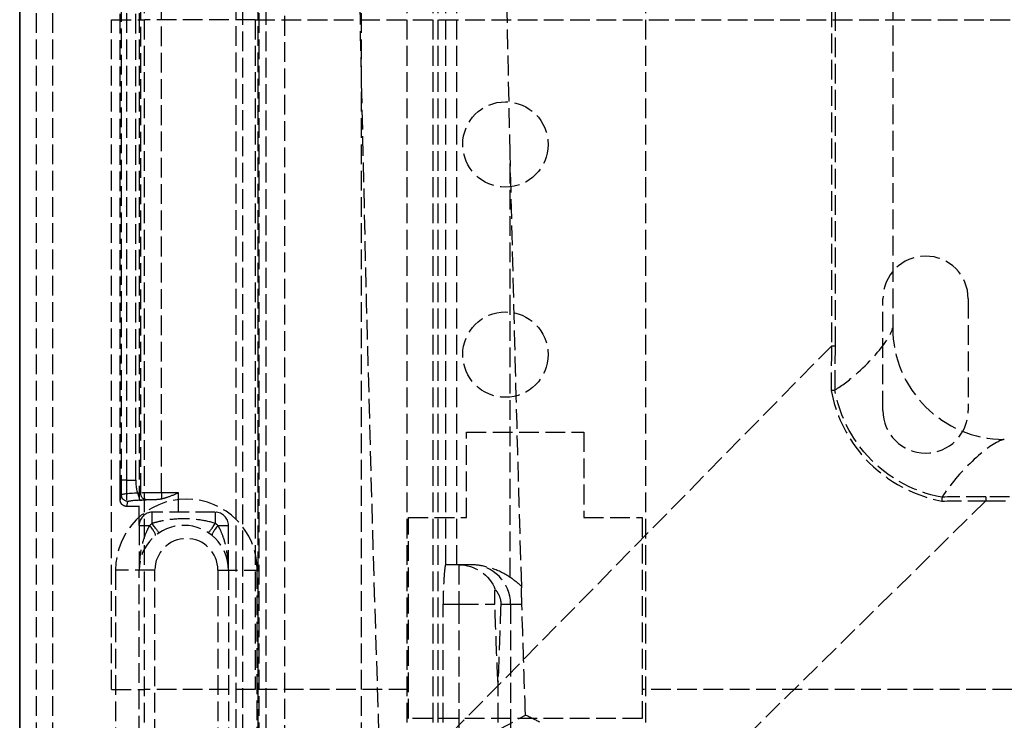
# Model space of a CAD drawing. Header units: millimetres. Extents: x 0 to 388, y -3 to 488.
# Tile 4 of 14: x 0 to 75, y 28 to 82. Entities that reach past the tile are written whole.
import ezdxf

# ---------------------------------------------------------------- set-up
doc = ezdxf.new("R2010")
doc.units = ezdxf.units.MM
doc.header["$LTSCALE"] = 10
doc.linetypes.add('ALLCAD_Strich', pattern=[0.2, 0.15, -0.05])
doc.layers.add('BESCH_KONT_sich_schn_grun_2d', color=10, linetype='Continuous')
doc.layers.add('BESCH_KONT_sich_schn_seit_2d', color=160, linetype='Continuous')

msp = doc.modelspace()

# ---------------------------------------------------------------- linework, layer by layer
at = {"layer": 'BESCH_KONT_sich_schn_grun_2d', "linetype": 'ALLCAD_Strich'}
for p, q in [((8.141, 488), (8.141, 46.442)), ((8.837, 46.442), (8.837, 488)), ((9.1, 488), (9.1, 45.1)), ((9.5, 0), (9.5, 488)), ((26, 488), (26, 0)), ((47.7, 6), (47.7, 432.5)), ((29.513, 0), (29.513, 345.592)), ((31.494, 0), (31.494, 345.592)), ((31.877, 0), (31.877, 345.592)), ((32.45, 40), (32.45, 345.592)), ((33.292, 40), (33.292, 345.592)), ((16.979, 332.6), (16.979, 12.492)), ((18.231, 12.495), (18.231, 332.597)), ((18.756, 332.597), (18.756, 12.495)), ((7.641, 46.442), (7.641, 319)), ((7.641, 46.442), (7.641, 319)), ((7.75, 45.326), (7.75, 319)), ((9.215, 45.463), (9.215, 319)), ((10.796, 45.483), (10.796, 319)), ((16.454, 319), (16.454, 12.492)), ((18.13, 319), (18.13, 14.282)), ((20.2, 14.282), (20.2, 319)), ((0, 23), (0, 310)), ((1.25, 310), (1.25, 23)), ((2.5, 310), (2.5, 23)), ((61.828, 288.443), (61.828, 56.649)), ((62.13, 56.649), (62.13, 288.443)), ((66.5, 287.046), (66.5, 58.046)), ((7, 81.5), (9.5, 81.5)), ((7, 30.5), (7, 81.5)), ((17.935, 81.5), (9.5, 81.5)), ((17.935, 81.5), (361.065, 81.5)), ((17.935, 81.5), (17.935, 30.5)), ((37.365, 39.04), (37.365, 71.264)), ((65.75, 51.75), (65.75, 60.25)), ((72.25, 60.25), (72.25, 51.75)), ((20.2, 14.282), (61.828, 56.649)), ((62.13, 56.649), (61.828, 56.649)), ((34.043, 43.605), (34.043, 50.1)), ((34.043, 50.1), (42.975, 50.1)), ((42.975, 50.1), (42.975, 43.605)), ((8.141, 46.442), (7.641, 46.442)), ((7.641, 46.442), (7.641, 46.442)), ((8.141, 46.442), (8.837, 46.442)), ((7.75, 45.326), (7.654, 44.943)), ((9.1, 45.1), (9.1, 44.895)), ((12.1, 45.483), (10.796, 45.483)), ((10.796, 45.483), (10.796, 45.025)), ((12.1, 44), (12.1, 45.483)), ((73.603, 45.175), (73.603, 44.874)), ((305.397, 45.175), (73.603, 45.175)), ((8.154, 44.444), (8.25, 44.826)), ((9.1, 44.444), (8.154, 44.444)), ((9.1, 44.442), (8.154, 44.442)), ((9.1, 43), (9.1, 44.895)), ((73.603, 44.874), (34.802, 6.75)), ((73.603, 44.874), (305.397, 44.874)), ((10.1, 43.144), (10.1, 44)), ((14.9, 44), (10.1, 44)), ((14.9, 44), (14.9, 43.144)), ((29.609, 43.605), (34.043, 43.605)), ((29.609, 28.3), (29.609, 43.605)), ((42.975, 43.605), (47.409, 43.605)), ((47.409, 43.605), (47.409, 28.3)), ((9.1, 43), (9.904, 43)), ((9.1, 43), (9.1, 39.6)), ((15.096, 43), (15.9, 43)), ((15.9, 39.6), (15.9, 43)), ((33.444, 40), (32.443, 40)), ((33.444, 40), (33.444, 37)), ((34.399, 40), (33.444, 40)), ((34.402, 40), (34.399, 40)), ((10.3, 39.6), (7.3, 39.6)), ((7.3, 39.6), (7.3, 6.75)), ((9.1, 3), (9.1, 39.6)), ((10.3, 6.75), (10.3, 39.6)), ((15.1, 39.6), (18.1, 39.6)), ((15.1, 39.6), (15.1, 6.75)), ((15.9, 39.6), (15.9, 3)), ((18.1, 6.161), (18.1, 39.6)), ((32.256, 37), (33.444, 37)), ((32.256, 0), (32.256, 37)), ((33.444, 37), (36.194, 37)), ((33.444, 37), (33.444, 0)), ((36.648, 37), (37.397, 37)), ((37.397, 37), (37.397, 5.25)), ((37.397, 37), (38.248, 37)), ((36.442, 0), (36.442, 31.154)), ((7, 30.5), (9.5, 30.5)), ((17.935, 30.5), (9.5, 30.5)), ((29.609, 30.5), (17.935, 30.5)), ((331.591, 30.5), (47.409, 30.5)), ((47.409, 28.3), (29.609, 28.3))]:
    msp.add_line(p, q, dxfattribs=at)
for centre in [(37, 72), (37, 56)]:
    msp.add_circle(centre, 3.25, dxfattribs=at)
for centre, radius, start, end in [((69, 60.25), 3.25, 0, 180), ((75, 58.046), 8.5, 180, 270), ((69, 51.75), 3.25, 180, 0), ((12.7, 39.6), 5.4, 0, 180), ((10.1, 43), 1, 90, 180), ((14.9, 43), 1, 0, 90), ((12.5, 39.6), 3.4, 0, 180), ((12.7, 39.6), 2.4, 0, 180)]:
    msp.add_arc(centre, radius, start, end, dxfattribs=at)
at = {"layer": 'BESCH_KONT_sich_schn_grun_2d', "linetype": 'ALLCAD_Strich', "extrusion": (0, 0, -1)}
for centre, major_axis, ratio, start_param, end_param in [((7.654, 46.442), (0, 1.5), 0.008727, -3.176499, -1.570796), ((8.25, 45.326), (-0.485, 0.121), 0.999353, -1.815533, -0.245041), ((9.61, 45.463), (0.023, -0.499), 0.790388, 0.057, 1.606428), ((8.154, 44.943), (-0.485, 0.121), 0.999353, -1.815533, -0.245041), ((14.75, 44.824), (6.5, 0), 0.034921, -3.132866, -2.482731), ((12.1, 44.895), (3, 0), 0.034921, -3.141593, -2.180791), ((10.796, 44.931), (1.5, 0), 0.034921, -2.482731, -1.850987), ((10.1, 43.288), (0.545, -0.838), 0.079073, 0, 1.449886), ((33.444, 37), (0, 3), 0.999391, 0, 1.1942)]:
    msp.add_ellipse(centre, major_axis=major_axis, ratio=ratio, start_param=start_param, end_param=end_param, dxfattribs=at)
at = {"layer": 'BESCH_KONT_sich_schn_grun_2d', "linetype": 'ALLCAD_Strich'}
for centre, major_axis, ratio, start_param, end_param in [((8.154, 46.442), (0, -2), 0.006545, -1.570796, 0.034907), ((9.854, 46.442), (0, -2), 0.508746, -1.570796, -0.834677), ((14.75, 45.324), (-7, 0), 0.032426, -0.658862, -0.008727), ((10.796, 45.43), (-2, 0), 0.026191, -1.570796, -0.658862), ((9.707, 43), (0.635, -0.773), 0.152976, 0, 1.445793), ((14.9, 43.288), (-0.545, -0.838), 0.079073, 0, 1.449886), ((15.293, 43), (-0.635, -0.773), 0.152976, -1.445793, 0), ((34.399, 37), (0, 3), 0.999391, -1.570796, 0)]:
    msp.add_ellipse(centre, major_axis=major_axis, ratio=ratio, start_param=start_param, end_param=end_param, dxfattribs=at)
for points in [[(27.487, 322.602), (24.173, 222.601), (24.173, 122.491), (27.487, 22.49)], [(38.238, 38.354), (37.906, 49.323), (37.615, 60.293), (37.365, 71.264)], [(61.828, 56.649), (61.826, 55.527), (61.819, 54.401), (61.807, 53.279)], [(62.112, 53.311), (62.123, 54.422), (62.13, 55.537), (62.13, 56.649)], [(62.093, 53.304), (62.1, 53.304), (62.106, 53.307), (62.112, 53.311)], [(10.381, 44.981), (10.526, 44.985), (10.665, 44.997), (10.796, 45.025)], [(70.266, 45.163), (70.262, 45.157), (70.26, 45.15), (70.259, 45.143)], [(73.603, 45.175), (72.491, 45.175), (71.377, 45.168), (70.265, 45.158)], [(70.233, 44.853), (71.356, 44.864), (72.48, 44.872), (73.603, 44.874)], [(38.238, 38.354), (37.956, 38.603), (37.662, 38.835), (37.365, 39.04)], [(36.648, 37), (36.581, 35.01), (36.512, 33.061), (36.442, 31.154)], [(38.527, 28.557), (38.432, 31.361), (38.338, 34.199), (38.248, 37)], [(27.487, 22.49), (27.487, 22.49), (31.167, 24.513), (38.527, 28.557)], [(39.619, 28.019), (39.226, 28.209), (38.853, 28.395), (38.527, 28.557)]]:
    msp.add_open_spline(points, degree=3, dxfattribs=at)
for points, knots in [([(37.365, 71.264), (36.615, 104.162), (36.2, 138.088), (36.2, 172.543), (36.2, 207), (36.615, 240.928), (37.365, 273.829)], [0.00432, 0.00432, 0.00432, 0.00432, 9.876444, 9.876444, 9.876444, 19.749164, 19.749164, 19.749164, 19.749164]), ([(62.112, 53.311), (62.627, 53.632), (63.168, 54.047), (64.658, 55.35), (65.561, 56.329), (66.424, 57.684), (66.485, 57.948), (66.499, 58.027), (66.5, 58.032), (66.5, 58.039), (66.5, 58.04), (66.5, 58.044), (66.5, 58.045), (66.5, 58.046)], [0.3372046, 0.3372046, 0.3372046, 0.3372046, 0.4835979, 0.4835979, 0.7532678, 0.7532678, 0.9244332, 0.9244332, 0.938505, 0.938505, 0.942831, 0.942831, 0.9456715, 0.9456715, 0.9456715, 0.9456715]), ([(61.807, 53.279), (61.873, 53.284), (61.938, 53.29), (61.998, 53.295), (62.031, 53.298), (62.063, 53.301), (62.093, 53.304)], [-0.03085833, -0.03085833, -0.03085833, -0.03085833, -0.0110901, -0.0110901, -0.0110901, 0, 0, 0, 0]), ([(61.807, 53.279), (62.142, 51.501), (64.004, 47.55), (67.862, 45.299), (70.233, 44.853)], [0.208634, 0.208634, 0.208634, 0.208634, 0.751895, 1.476242, 1.476242, 1.476242, 1.476242]), ([(70.253, 45.139), (67.955, 45.558), (64.202, 47.737), (62.407, 51.578), (62.094, 53.299)], [-1.472863, -1.472863, -1.472863, -1.472863, -0.751895, -0.212013, -0.212013, -0.212013, -0.212013]), ([(75, 49.546), (74.999, 49.546), (74.998, 49.546), (74.995, 49.546), (74.994, 49.546), (74.991, 49.546), (74.989, 49.546), (74.984, 49.545), (74.981, 49.545), (74.97, 49.543), (74.962, 49.541), (74.915, 49.53), (74.849, 49.51), (74.167, 49.242), (73.432, 48.709), (71.68, 47.049), (70.829, 46.061), (70.265, 45.158)], [0, 0, 0, 0, 0.0003547, 0.0003547, 0.0007927, 0.0007927, 0.0015425, 0.0015425, 0.0031285, 0.0031285, 0.0069087, 0.0069087, 0.0199925, 0.0199925, 0.1010684, 0.1010684, 0.18149, 0.18149, 0.18149, 0.18149]), ([(8.154, 44.442), (8.101, 44.442), (8.048, 44.452), (7.951, 44.483), (7.908, 44.505), (7.83, 44.557), (7.801, 44.587), (7.743, 44.652), (7.726, 44.683), (7.69, 44.75), (7.682, 44.775), (7.668, 44.82), (7.665, 44.835), (7.661, 44.859), (7.659, 44.867), (7.657, 44.883), (7.656, 44.89), (7.654, 44.906), (7.654, 44.914), (7.651, 44.95), (7.651, 44.972), (7.649, 45.058), (7.647, 45.133), (7.645, 45.321), (7.644, 45.435), (7.643, 45.691), (7.642, 45.834), (7.641, 46.132), (7.641, 46.287), (7.641, 46.442)], [-1.570796, -1.570796, -1.570796, -1.570796, -1.568003, -1.568003, -1.564923, -1.564923, -1.560868, -1.560868, -1.554509, -1.554509, -1.542941, -1.542941, -1.526839, -1.526839, -1.510528, -1.510528, -1.488208, -1.488208, -1.444124, -1.444124, -1.252369, -1.252369, -0.93821, -0.93821, -0.624051, -0.624051, -0.309891, -0.309891, 0, 0, 0, 0]), ([(10.796, 45.025), (10.942, 45.056), (11.093, 45.101), (11.533, 45.25), (11.828, 45.372), (12.1, 45.483)], [0.4087449, 0.4087449, 0.4087449, 0.4087449, 0.4564353, 0.4564353, 0.5446067, 0.5446067, 0.5446067, 0.5446067]), ([(70.258, 45.139), (70.254, 45.098), (70.25, 45.052), (70.246, 45.004), (70.242, 44.956), (70.237, 44.905), (70.233, 44.853)], [-0.03069206, -0.03069206, -0.03069206, -0.03069206, -0.01535187, -0.01535187, -0.01535187, 0.00015444, 0.00015444, 0.00015444, 0.00015444]), ([(14.9, 43.144), (14.489, 43.278), (14.037, 43.376), (13.044, 43.499), (12.498, 43.516), (11.556, 43.459), (11.156, 43.405), (10.543, 43.275), (10.316, 43.214), (10.1, 43.144)], [-0.5104667, -0.5104667, -0.5104667, -0.5104667, -0.3628384, -0.3628384, -0.2015769, -0.2015769, -0.0775296, -0.0775296, 0, 0, 0, 0]), ([(9.904, 43), (9.812, 42.85), (9.727, 42.686), (9.53, 42.239), (9.431, 41.947), (9.26, 41.293), (9.195, 40.931), (9.118, 40.245), (9.1, 39.921), (9.1, 39.6)], [-0.4358837, -0.4358837, -0.4358837, -0.4358837, -0.3639066, -0.3639066, -0.2487432, -0.2487432, -0.1152918, -0.1152918, 0.00103, 0.00103, 0.00103, 0.00103]), ([(10.1, 43.144), (10.097, 43.142), (10.093, 43.14), (10.026, 43.095), (9.963, 43.049), (9.904, 43)], [-1.31867305, -1.31867305, -1.31867305, -1.31867305, -1.31629987, -1.31629987, -1.26980433, -1.26980433, -1.26980433, -1.26980433]), ([(15.096, 43), (15.037, 43.049), (14.974, 43.095), (14.907, 43.14), (14.903, 43.142), (14.9, 43.144)], [-1.26980433, -1.26980433, -1.26980433, -1.26980433, -1.2233088, -1.2233088, -1.22093563, -1.22093563, -1.22093563, -1.22093563]), ([(15.9, 39.6), (15.9, 40.058), (15.864, 40.52), (15.735, 41.311), (15.655, 41.653), (15.479, 42.204), (15.394, 42.423), (15.234, 42.76), (15.167, 42.884), (15.096, 43)], [-0.4369137, -0.4369137, -0.4369137, -0.4369137, -0.2712962, -0.2712962, -0.1443959, -0.1443959, -0.0555369, -0.0555369, 0, 0, 0, 0]), ([(32.443, 40), (32.428, 40), (32.409, 39.925), (32.368, 39.618), (32.345, 39.388), (32.307, 38.855), (32.288, 38.518), (32.263, 37.779), (32.256, 37.377), (32.256, 37)], [0.9045246, 0.9045246, 0.9045246, 0.9045246, 1.017667, 1.017667, 1.1308095, 1.1308095, 1.2438862, 1.2438862, 1.356963, 1.356963, 1.356963, 1.356963]), ([(37.365, 39.04), (37.259, 39.113), (37.148, 39.183), (36.601, 39.498), (36.138, 39.685), (35.215, 39.94), (34.789, 39.997), (34.423, 40), (34.413, 40), (34.402, 40)], [0.8041578, 0.8041578, 0.8041578, 0.8041578, 0.8380336, 0.8380336, 0.9658151, 0.9658151, 1.0979729, 1.0979729, 1.1018647, 1.1018647, 1.1018647, 1.1018647]), ([(38.248, 37), (38.239, 37.258), (38.235, 37.508), (38.233, 37.963), (38.235, 38.166), (38.238, 38.354)], [0.000515, 0.000515, 0.000515, 0.000515, 0.0779198, 0.0779198, 0.1460057, 0.1460057, 0.1460057, 0.1460057]), ([(36.194, 37), (36.191, 37.081), (36.189, 37.163), (36.187, 37.244), (36.184, 37.378), (36.184, 37.507), (36.185, 37.622), (36.186, 37.727), (36.189, 37.819), (36.193, 37.894), (36.196, 37.964), (36.201, 38.019), (36.207, 38.055), (36.212, 38.082), (36.217, 38.099), (36.222, 38.105), (36.225, 38.108), (36.228, 38.107), (36.232, 38.103)], [0.1719985, 0.1719985, 0.1719985, 0.1719985, 0.1965572, 0.1965572, 0.1965572, 0.2373499, 0.2373499, 0.2373499, 0.2742404, 0.2742404, 0.2742404, 0.3089153, 0.3089153, 0.3089153, 0.3351317, 0.3351317, 0.3351317, 0.3497602, 0.3497602, 0.3497602, 0.3497602]), ([(36.232, 38.103), (36.291, 38.032), (36.356, 37.945), (36.501, 37.703), (36.592, 37.509), (36.636, 37.242), (36.641, 37.207), (36.645, 37.155), (36.646, 37.138), (36.648, 37.108), (36.648, 37.096), (36.649, 37.071), (36.649, 37.059), (36.649, 37.033), (36.649, 37.02), (36.648, 37.005), (36.648, 37.003), (36.648, 37)], [0.010467, 0.010467, 0.010467, 0.010467, 0.277818, 0.277818, 0.6532692, 0.6532692, 0.705016, 0.705016, 0.724476, 0.724476, 0.7376662, 0.7376662, 0.750313, 0.750313, 0.7667909, 0.7667909, 0.7703563, 0.7703563, 0.7703563, 0.7703563]), ([(36.442, 31.154), (36.441, 31.14), (36.441, 31.127), (36.439, 31.116), (36.439, 31.113), (36.437, 31.112), (36.436, 31.113), (36.434, 31.122), (36.433, 31.132), (36.43, 31.16), (36.428, 31.18), (36.423, 31.247), (36.419, 31.305), (36.407, 31.509), (36.397, 31.709), (36.333, 33.111), (36.247, 35.469), (36.194, 37)], [0, 0, 0, 0, 0.0060516, 0.0060516, 0.0093362, 0.0093362, 0.0128853, 0.0128853, 0.0184092, 0.0184092, 0.0260439, 0.0260439, 0.0432053, 0.0432053, 0.0930033, 0.0930033, 0.415013, 0.415013, 0.415013, 0.415013])]:
    msp.add_open_spline(points, degree=3, knots=knots, dxfattribs=at)
at = {"layer": 'BESCH_KONT_sich_schn_seit_2d'}
for p, q in [((0, 0, 49.5), (0, 488, 49.5)), ((0, 45.483, 69.094), (0, 488, 69.094)), ((0, 488, 51.094), (0, 46.442, 51.094)), ((0, 46.442, 51.598), (0, 488, 51.598)), ((0, 45.326, 64.094), (0, 488, 64.094)), ((0, 45.463, 68.318), (0, 488, 68.318)), ((0, 488, 51.612), (0, 45.1, 51.612)), ((0, 488, 18.344), (0, 0, 18.344)), ((0, 0, 67.372), (0, 488, 67.372)), ((0, 40, 33.982), (0, 433.75, 33.982)), ((0, 40, 58.094), (0, 433.75, 58.094)), ((0, 0, 64.648), (0, 433.75, 64.648)), ((0, 6, 20.844), (0, 432.5, 20.844)), ((0, 332.6, 345.094), (0, 12.492, 345.094)), ((0, 332.6, 344.569), (0, 12.492, 344.569)), ((0, 14.282, 395.023), (0, 330.811, 395.023)), ((0, 23, 399.5), (0, 310, 399.5)), ((0, 310, 402), (0, 23, 402)), ((0, 23, 400.75), (0, 310, 400.75)), ((0, 310, 393.094), (0, 24.821, 393.094)), ((0, 310, 395.024), (0, 23.046, 395.024)), ((0, 56.649, 393.429), (0, 288.443, 393.429)), ((0, 288.443, 393.544), (0, 56.649, 393.544)), ((0, 287.046, 385.094), (0, 58.046, 385.094)), ((0, 86, 393), (0, 25.5, 393)), ((0, 84.25, 36), (0, 81.5, 36)), ((0, 30.5), (0, 81.5)), ((0, 81.5, 36), (0, 81.5)), ((0, 30.5, 36), (0, 81.5, 36)), ((0, 81.5, 14), (0, 30.5, 14)), ((0, 30.5, 10.935), (0, 81.5, 10.935)), ((0, 81.5, 2.5), (0, 30.5, 2.5)), ((0, 75.25), (0, 75.25, 2.5)), ((0, 39.04, 28.862), (0, 71.264, 28.862)), ((0, 68.75), (0, 68.75, 2.5)), ((0, 65.5), (0, 65.5, 2.5)), ((0, 64.7, 0.724), (0, 64.7, 2.5)), ((0, 63.5), (0, 63.5, 2.5)), ((0, 63.443, 1.95), (0, 62.664, 1.95)), ((0, 63.443, 1.95), (0, 63.443, 2.5)), ((0, 63.4, 0.348), (0, 63.4, 2.5)), ((0, 63.293, 0.724), (0, 63.293, 2.5)), ((0, 62.664, 1.95), (0, 62.664, 2.5)), ((0, 61.907, 0.724), (0, 61.907, 2.5)), ((0, 61.279, 1.95), (0, 61.279, 2.5)), ((0, 61.279, 1.95), (0, 59.721, 1.95)), ((0, 60.25), (0, 60.25, 2.5)), ((0, 59.721, 1.95), (0, 59.721, 2.5)), ((0, 59.25), (0, 59.25, 2.5)), ((0, 59.093, 0.724), (0, 59.093, 2.5)), ((0, 58.336, 1.95), (0, 58.336, 2.5)), ((0, 58.336, 1.95), (0, 57.557, 1.95)), ((0, 49.546, 385.094), (0, 58.046, 385.094)), ((0, 57.707, 0.724), (0, 57.707, 2.5)), ((0, 57.6, 0.348), (0, 57.6, 2.5)), ((0, 57.557, 1.95), (0, 57.557, 2.5)), ((0, 56.649, 393.544), (0, 56.649, 393.429)), ((0, 14.282, 395.023), (0, 56.649, 393.544)), ((0, 56.3, 0.724), (0, 56.3, 2.5)), ((0, 55.5), (0, 55.5, 2.5)), ((0, 52.75), (0, 52.75, 2.5)), ((0, 51.75), (0, 51.75, 2.5)), ((0, 43.605, 13.5), (0, 50.1, 13.5)), ((0, 50.1, 2.5), (0, 50.1, 13.5)), ((0, 48.5), (0, 48.5, 2.5)), ((0, 46.442, 51.598), (0, 46.442, 51.094)), ((0, 45.5), (0, 45.5, 2.5)), ((0, 44, 69.094), (0, 45.483, 69.094)), ((0, 45.463, 68.318), (0, 45.483, 69.094)), ((0, 45.326, 64.094), (0, 45.463, 68.318)), ((0, 45.326, 64.094), (0, 44.943, 53.151)), ((0, 39.6, 175.844), (0, 45, 175.844)), ((0, 45, 112.844), (0, 39.6, 112.844)), ((0, 45, 112.844), (0, 45, 175.844)), ((0, 44.981, 68.553), (0, 44.963, 68.03)), ((0, 44.963, 68.03), (0, 44.826, 64.107)), ((0, 43, 66.094), (0, 44.895, 66.094)), ((0, 44.874, 393.544), (0, 3.246, 395.023)), ((0, 44.444, 53.164), (0, 44.826, 64.107)), ((0, 44.7, 0.724), (0, 44.7, 2.5)), ((0, 44, 73.844), (0, 43, 73.844)), ((0, 44, 73.844), (0, 44, 68.33)), ((0, 43, 69.094), (0, 44, 69.094)), ((0, 43.605, 2.5), (0, 43.605, 13.5)), ((0, 30.5, 13.5), (0, 43.605, 13.5)), ((0, 43.443, 1.95), (0, 42.664, 1.95)), ((0, 43.443, 1.95), (0, 43.443, 2.5)), ((0, 43.4, 0.348), (0, 43.4, 2.5)), ((0, 43.293, 0.724), (0, 43.293, 2.5)), ((0, 43, 73.844), (0, 43, 74.825)), ((0, 43, 73.844), (0, 39.6, 73.844)), ((0, 43, 66.094), (0, 43, 73.844)), ((0, 43, 75.576), (0, 43, 112.844)), ((0, 43, 69.094), (0, 0, 69.094)), ((0, 42.664, 1.95), (0, 42.664, 2.5)), ((0, 42, 178.844), (0, 39.6, 178.844)), ((0, 41.907, 0.724), (0, 41.907, 2.5)), ((0, 41.279, 1.95), (0, 41.279, 2.5)), ((0, 41.279, 1.95), (0, 39.721, 1.95)), ((0, 40, 30.856), (0, 40, 33.982)), ((0, 40, 58.094), (0, 40, 33.982)), ((0, 40, 58.294), (0, 40, 58.094)), ((0, 39.721, 1.95), (0, 39.721, 2.5)), ((0, 39.6, 112.844), (0, 39.6, 73.844)), ((0, 39.6, 178.844), (0, 39.6, 175.844)), ((0, 3, 178.844), (0, 39.6, 178.844)), ((0, 39.6, 175.844), (0, 3, 175.844)), ((0, 39.6, 112.844), (0, 39.6, 175.844)), ((0, 3, 112.844), (0, 39.6, 112.844)), ((0, 39.584, 402), (0, 39.584, 402.4)), ((0, 39.584, 402.4), (0, 37.393, 402.4)), ((0, 39.093, 0.724), (0, 39.093, 2.5)), ((0, 38.638, 402), (0, 38.638, 402.4)), ((0, 38.336, 1.95), (0, 38.336, 2.5)), ((0, 38.336, 1.95), (0, 37.557, 1.95)), ((0, 37.707, 0.724), (0, 37.707, 2.5)), ((0, 37.6, 0.348), (0, 37.6, 2.5)), ((0, 37.557, 1.95), (0, 37.557, 2.5)), ((0, 37.393, 402.4), (0, 37.393, 402.4)), ((0, 37.393, 402), (0, 37.393, 402.4)), ((0, 36.618, 402.4), (0, 37.393, 402.4)), ((0, 37.393, 402), (0, 37.393, 402.4)), ((0, 37, 31.051), (0, 5.25, 31.051)), ((0, 37, 52.485), (0, 37, 31.051)), ((0, 37, 59.493), (0, 37, 61.294)), ((0, 37, 29.061), (0, 37, 31.051)), ((0, 0, 61.294), (0, 37, 61.294)), ((0, 36.618, 402.4), (0, 31.5, 402.4)), ((0, 36.618, 402), (0, 36.618, 402.4)), ((0, 36.442, 402), (0, 36.442, 402.4)), ((0, 36.441, 402), (0, 36.441, 402.4)), ((0, 36.441, 402), (0, 36.441, 402.4)), ((0, 36.441, 402), (0, 36.441, 402.4)), ((0, 36.335, 402), (0, 36.335, 402.4)), ((0, 36.3, 0.724), (0, 36.3, 2.5)), ((0, 36.006, 402), (0, 36.006, 402.4)), ((0, 36.006, 402), (0, 36.006, 402.4)), ((0, 36.006, 402), (0, 36.006, 402.4)), ((0, 35.806, 402), (0, 35.806, 402.4)), ((0, 35.782, 402), (0, 35.782, 402.4)), ((0, 35.774, 402), (0, 35.774, 402.4)), ((0, 35.5), (0, 35.5, 2.5)), ((0, 35.461, 402), (0, 35.461, 402.4)), ((0, 35.284, 402), (0, 35.284, 402.4)), ((0, 35.16, 402), (0, 35.16, 402.4)), ((0, 35.16, 402), (0, 35.16, 402.4)), ((0, 35.046, 402), (0, 35.046, 402.4)), ((0, 34.948, 402), (0, 34.948, 402.4)), ((0, 34.736, 402), (0, 34.736, 402.4)), ((0, 34.716, 402), (0, 34.716, 402.4)), ((0, 34.222, 402), (0, 34.222, 402.4)), ((0, 34.145, 402), (0, 34.145, 402.4)), ((0, 34.102, 402), (0, 34.102, 402.4)), ((0, 34.101, 402), (0, 34.101, 402.4)), ((0, 34.03, 402), (0, 34.03, 402.4)), ((0, 33.751, 402), (0, 33.751, 402.4)), ((0, 29.365, 394.295), (0, 33.613, 394.144)), ((0, 33.613, 394.144), (0, 33.613, 393.944)), ((0, 33.605, 402), (0, 33.605, 402.4)), ((0, 33.6, 402), (0, 33.6, 402.4)), ((0, 33.452, 402), (0, 33.452, 402.4)), ((0, 33.388, 402), (0, 33.388, 402.4)), ((0, 33.387, 402), (0, 33.387, 402.4)), ((0, 33.246, 402), (0, 33.246, 402.4)), ((0, 33.104, 402), (0, 33.104, 402.4)), ((0, 33.085, 402), (0, 33.085, 402.4)), ((0, 32.903, 402), (0, 32.903, 402.4)), ((0, 32.903, 402), (0, 32.903, 402.4)), ((0, 32.903, 402), (0, 32.903, 402.4)), ((0, 32.754, 402), (0, 32.754, 402.4)), ((0, 32.753, 402), (0, 32.753, 402.4)), ((0, 32.552, 402), (0, 32.552, 402.4)), ((0, 32.517, 402), (0, 32.517, 402.4)), ((0, 32.46, 402), (0, 32.46, 402.4)), ((0, 32.451, 402), (0, 32.451, 402.4)), ((0, 31.864, 394.206), (0, 31.864, 394.006)), ((0, 31.5, 402.4), (0, 29.349, 402.4)), ((0, 31.5, 402), (0, 31.5, 402.4)), ((0, 0, 58.399), (0, 31.154, 58.399)), ((0, 0, 14), (0, 30.5, 14)), ((0, 28.3), (0, 30.5)), ((0, 28.3, 13.5), (0, 30.5, 13.5)), ((0, 30.5), (0, 30.5, 36)), ((0, 29.365, 394.295), (0, 27.761, 394.352)), ((0, 29.365, 394.295), (0, 29.365, 394.095)), ((0, 29.35, 402), (0, 29.35, 402.4)), ((0, 29.349, 402), (0, 29.349, 402.4)), ((0, 28.3), (0, 28.3, 13.5))]:
    msp.add_line(p, q, dxfattribs=at)
at = {"layer": 'BESCH_KONT_sich_schn_seit_2d', "extrusion": (1, 0, 0)}
for centre, radius, start, end in [((46.442, 53.098), 1.5, 178, 270), ((42, 175.844), 3, 0, 90), ((43, 73.844), 1, 360, 81.7259)]:
    msp.add_arc(centre, radius, start, end, dxfattribs=at)
at = {"layer": 'BESCH_KONT_sich_schn_seit_2d', "extrusion": (-1, 0, 0)}
for centre, radius, start, end in [((-46.442, 53.094), 2, 270, 2), ((-45.483, 68.594), 0.5, 23.81352, 90), ((-44.856, 393.044), 0.5, 92.03452, 129.65923), ((-44, 75.576), 1, 300, 0)]:
    msp.add_arc(centre, radius, start, end, dxfattribs=at)
for centre, major_axis, ratio, start_param, end_param in [((0, 45.463, 68.012), (0, -0.5, 0.017), 0.611984, 0, 1.549429), ((0, 45.326, 64.09), (0, -0.5, 0.017), 0.008721, 0, 1.570492), ((0, 44.943, 53.146), (0, -0.5, 0.017), 0.008721, 0, 1.570492), ((0, 37, 30.946), (0, 3), 0.034899, -1.570796, 0)]:
    msp.add_ellipse(centre, major_axis=major_axis, ratio=ratio, start_param=start_param, end_param=end_param, dxfattribs=at)
at = {"layer": 'BESCH_KONT_sich_schn_seit_2d', "extrusion": (1, 0, 0)}
for centre, major_axis, ratio, start_param, end_param in [((0, 43.288, 75.823), (0, -0.144, -0.99), 0.835516, -1.449886, 0), ((0, 43, 75.805), (0, 0.237, -0.972), 0.763632, -1.754919, -0.309126), ((0, 37, 58.294), (0, 3), 0.034899, 0, 1.1942)]:
    msp.add_ellipse(centre, major_axis=major_axis, ratio=ratio, start_param=start_param, end_param=end_param, dxfattribs=at)
at = {"layer": 'BESCH_KONT_sich_schn_seit_2d'}
for points, knots in [([(0, 273.85, 28.862), (0, 240.945, 29.063), (0, 207.011, 29.322), (0, 172.549, 29.322), (0, 138.084, 29.322), (0, 104.149, 29.063), (0, 71.242, 28.862)], [0.004319, 0.004319, 0.004319, 0.004319, 9.878332, 9.878332, 9.878332, 19.752941, 19.752941, 19.752941, 19.752941]), ([(0, 71.264, 28.862), (0, 104.162, 29.063), (0, 138.088, 29.322), (0, 172.543, 29.322), (0, 207, 29.322), (0, 240.928, 29.063), (0, 273.829, 28.862)], [0.00432, 0.00432, 0.00432, 0.00432, 9.876444, 9.876444, 9.876444, 19.749164, 19.749164, 19.749164, 19.749164]), ([(0, 65.5), (0, 65.5), (0, 65.493, 0.006), (0, 65.464, 0.03), (0, 65.443, 0.048), (0, 65.364, 0.116), (0, 65.288, 0.181), (0, 65.113, 0.335), (0, 65, 0.438), (0, 64.823, 0.605), (0, 64.761, 0.665), (0, 64.7, 0.724)], [0.1643534, 0.1643534, 0.1643534, 0.1643534, 0.1828887, 0.1828887, 0.2014239, 0.2014239, 0.2384945, 0.2384945, 0.2836007, 0.2836007, 0.3077411, 0.3077411, 0.3077411, 0.3077411]), ([(0, 63.293, 0.724), (0, 63.323, 0.665), (0, 63.348, 0.605), (0, 63.4, 0.438), (0, 63.41, 0.335), (0, 63.372, 0.181), (0, 63.332, 0.116), (0, 63.233, 0.048), (0, 63.193, 0.03), (0, 63.104, 0.006), (0, 63.054), (0, 63)], [0.0209658, 0.0209658, 0.0209658, 0.0209658, 0.0451062, 0.0451062, 0.0902124, 0.0902124, 0.1272829, 0.1272829, 0.1458182, 0.1458182, 0.1643534, 0.1643534, 0.1643534, 0.1643534]), ([(0, 63), (0, 62.946), (0, 62.889, 0.006), (0, 62.771, 0.03), (0, 62.71, 0.048), (0, 62.531, 0.116), (0, 62.416, 0.181), (0, 62.204, 0.335), (0, 62.1, 0.438), (0, 61.975, 0.605), (0, 61.937, 0.665), (0, 61.907, 0.724)], [0.1643534, 0.1643534, 0.1643534, 0.1643534, 0.1828887, 0.1828887, 0.2014239, 0.2014239, 0.2384945, 0.2384945, 0.2836007, 0.2836007, 0.3077411, 0.3077411, 0.3077411, 0.3077411]), ([(0, 59.093, 0.724), (0, 59.063, 0.665), (0, 59.025, 0.605), (0, 58.9, 0.438), (0, 58.796, 0.335), (0, 58.584, 0.181), (0, 58.469, 0.116), (0, 58.29, 0.048), (0, 58.229, 0.03), (0, 58.111, 0.006), (0, 58.054), (0, 58)], [0.0209658, 0.0209658, 0.0209658, 0.0209658, 0.0451062, 0.0451062, 0.0902124, 0.0902124, 0.1272829, 0.1272829, 0.1458182, 0.1458182, 0.1643534, 0.1643534, 0.1643534, 0.1643534]), ([(0, 53.311, 393.444), (0, 53.632, 393.019), (0, 54.047, 392.501), (0, 55.35, 390.725), (0, 56.329, 389.216), (0, 57.684, 386.155), (0, 57.948, 385.263), (0, 58.027, 385.109), (0, 58.032, 385.102), (0, 58.039, 385.096), (0, 58.04, 385.095), (0, 58.044, 385.094), (0, 58.045, 385.094), (0, 58.046, 385.094)], [0.3372046, 0.3372046, 0.3372046, 0.3372046, 0.4835979, 0.4835979, 0.7532678, 0.7532678, 0.9244332, 0.9244332, 0.938505, 0.938505, 0.942831, 0.942831, 0.9456715, 0.9456715, 0.9456715, 0.9456715]), ([(0, 58.046, 385.094), (0, 58.045, 385.094), (0, 58.044, 385.094), (0, 58.041, 385.095), (0, 58.04, 385.096), (0, 58.037, 385.098), (0, 58.035, 385.1), (0, 58.03, 385.106), (0, 58.027, 385.111), (0, 58.016, 385.13), (0, 58.007, 385.15), (0, 57.961, 385.271), (0, 57.895, 385.469), (0, 57.213, 387.371), (0, 56.478, 388.872), (0, 54.726, 391.662), (0, 53.875, 392.698), (0, 53.311, 393.444)], [0, 0, 0, 0, 0.0003547, 0.0003547, 0.0007927, 0.0007927, 0.0015425, 0.0015425, 0.0031285, 0.0031285, 0.0069087, 0.0069087, 0.0199925, 0.0199925, 0.1010684, 0.1010684, 0.1814899, 0.1814899, 0.1814899, 0.1814899]), ([(0, 58), (0, 57.946), (0, 57.896, 0.006), (0, 57.807, 0.03), (0, 57.767, 0.048), (0, 57.668, 0.116), (0, 57.628, 0.181), (0, 57.59, 0.335), (0, 57.6, 0.438), (0, 57.652, 0.605), (0, 57.677, 0.665), (0, 57.707, 0.724)], [0.1643534, 0.1643534, 0.1643534, 0.1643534, 0.1828887, 0.1828887, 0.2014239, 0.2014239, 0.2384945, 0.2384945, 0.2836007, 0.2836007, 0.3077411, 0.3077411, 0.3077411, 0.3077411]), ([(0, 56.3, 0.724), (0, 56.239, 0.665), (0, 56.177, 0.605), (0, 56, 0.438), (0, 55.887, 0.335), (0, 55.712, 0.181), (0, 55.636, 0.116), (0, 55.557, 0.048), (0, 55.536, 0.03), (0, 55.507, 0.006), (0, 55.5), (0, 55.5)], [0.0209658, 0.0209658, 0.0209658, 0.0209658, 0.0451062, 0.0451062, 0.0902124, 0.0902124, 0.1272829, 0.1272829, 0.1458182, 0.1458182, 0.1643534, 0.1643534, 0.1643534, 0.1643534]), ([(0, 53.279, 393.558), (0, 53.284, 393.556), (0, 53.29, 393.541), (0, 53.295, 393.515), (0, 53.298, 393.5), (0, 53.301, 393.481), (0, 53.304, 393.459)], [-0.03085833, -0.03085833, -0.03085833, -0.03085833, -0.0110901, -0.0110901, -0.0110901, 0, 0, 0, 0]), ([(0, 45.139, 393.459), (0, 45.558, 393.48), (0, 47.737, 393.491), (0, 51.578, 393.475), (0, 53.299, 393.459)], [-1.472863, -1.472863, -1.472863, -1.472863, -0.751895, -0.212013, -0.212013, -0.212013, -0.212013]), ([(0, 53.299, 393.459), (0, 51, 393.48), (0, 47.247, 393.491), (0, 45.453, 393.475), (0, 45.139, 393.459)], [-1.472863, -1.472863, -1.472863, -1.472863, -0.751895, -0.212013, -0.212013, -0.212013, -0.212013]), ([(0, 53.279, 393.558), (0, 51.501, 393.562), (0, 47.55, 393.566), (0, 45.299, 393.563), (0, 44.853, 393.558)], [0.208634, 0.208634, 0.208634, 0.208634, 0.751895, 1.476242, 1.476242, 1.476242, 1.476242]), ([(0, 44.853, 393.558), (0, 45.187, 393.562), (0, 47.05, 393.566), (0, 50.908, 393.563), (0, 53.279, 393.558)], [0.208634, 0.208634, 0.208634, 0.208634, 0.751895, 1.476242, 1.476242, 1.476242, 1.476242]), ([(0, 49.546, 385.094), (0, 49.546, 385.094), (0, 49.546, 385.094), (0, 49.546, 385.095), (0, 49.546, 385.096), (0, 49.546, 385.098), (0, 49.546, 385.1), (0, 49.545, 385.106), (0, 49.545, 385.111), (0, 49.543, 385.13), (0, 49.541, 385.15), (0, 49.53, 385.271), (0, 49.51, 385.469), (0, 49.242, 387.371), (0, 48.709, 388.872), (0, 47.049, 391.662), (0, 46.061, 392.698), (0, 45.158, 393.444)], [0, 0, 0, 0, 0.0003547, 0.0003547, 0.0007927, 0.0007927, 0.0015425, 0.0015425, 0.0031285, 0.0031285, 0.0069087, 0.0069087, 0.0199925, 0.0199925, 0.1010684, 0.1010684, 0.18149, 0.18149, 0.18149, 0.18149]), ([(0, 45.5), (0, 45.5), (0, 45.493, 0.006), (0, 45.464, 0.03), (0, 45.443, 0.048), (0, 45.364, 0.116), (0, 45.288, 0.181), (0, 45.113, 0.335), (0, 45, 0.438), (0, 44.823, 0.605), (0, 44.761, 0.665), (0, 44.7, 0.724)], [0.1643534, 0.1643534, 0.1643534, 0.1643534, 0.1828887, 0.1828887, 0.2014239, 0.2014239, 0.2384945, 0.2384945, 0.2836007, 0.2836007, 0.3077411, 0.3077411, 0.3077411, 0.3077411]), ([(0, 45.139, 393.459), (0, 45.098, 393.49), (0, 45.052, 393.513), (0, 45.004, 393.53), (0, 44.956, 393.547), (0, 44.905, 393.557), (0, 44.853, 393.558)], [-0.03069206, -0.03069206, -0.03069206, -0.03069206, -0.01535187, -0.01535187, -0.01535187, 0.00015444, 0.00015444, 0.00015444, 0.00015444]), ([(0, 44, 68.33), (0, 44, 68.181), (0, 43.96, 68.017), (0, 43.837, 67.666), (0, 43.754, 67.479), (0, 43.466, 66.898), (0, 43.224, 66.482), (0, 43, 66.094)], [0, 0, 0, 0, 0.0672402, 0.0672402, 0.1344804, 0.1344804, 0.2689608, 0.2689608, 0.2689608, 0.2689608]), ([(0, 43.293, 0.724), (0, 43.323, 0.665), (0, 43.348, 0.605), (0, 43.4, 0.438), (0, 43.41, 0.335), (0, 43.372, 0.181), (0, 43.332, 0.116), (0, 43.233, 0.048), (0, 43.193, 0.03), (0, 43.104, 0.006), (0, 43.054), (0, 43)], [0.0209658, 0.0209658, 0.0209658, 0.0209658, 0.0451062, 0.0451062, 0.0902124, 0.0902124, 0.1272829, 0.1272829, 0.1458182, 0.1458182, 0.1643534, 0.1643534, 0.1643534, 0.1643534]), ([(0, 43.144, 74.834), (0, 43.142, 74.834), (0, 43.14, 74.834), (0, 43.095, 74.84), (0, 43.049, 74.836), (0, 43, 74.825)], [-1.31867305, -1.31867305, -1.31867305, -1.31867305, -1.31629987, -1.31629987, -1.26980433, -1.26980433, -1.26980433, -1.26980433]), ([(0, 43, 74.825), (0, 42.85, 74.806), (0, 42.686, 74.776), (0, 42.239, 74.677), (0, 41.947, 74.597), (0, 41.293, 74.404), (0, 40.931, 74.287), (0, 40.245, 74.062), (0, 39.921, 73.952), (0, 39.6, 73.844)], [-0.4358837, -0.4358837, -0.4358837, -0.4358837, -0.3639066, -0.3639066, -0.2487432, -0.2487432, -0.1152918, -0.1152918, 0.00103, 0.00103, 0.00103, 0.00103]), ([(0, 42.45, 75.823), (0, 42.558, 75.803), (0, 42.652, 75.77), (0, 42.853, 75.681), (0, 42.936, 75.622), (0, 42.992, 75.582), (0, 43, 75.577), (0, 43, 75.576)], [0, 0, 0, 0, 0.0775296, 0.0775296, 0.2015769, 0.2015769, 0.2552314, 0.2552314, 0.2552314, 0.2552314]), ([(0, 43), (0, 42.946), (0, 42.889, 0.006), (0, 42.771, 0.03), (0, 42.71, 0.048), (0, 42.531, 0.116), (0, 42.416, 0.181), (0, 42.204, 0.335), (0, 42.1, 0.438), (0, 41.975, 0.605), (0, 41.937, 0.665), (0, 41.907, 0.724)], [0.1643534, 0.1643534, 0.1643534, 0.1643534, 0.1828887, 0.1828887, 0.2014239, 0.2014239, 0.2384945, 0.2384945, 0.2836007, 0.2836007, 0.3077411, 0.3077411, 0.3077411, 0.3077411]), ([(0, 42.227, 75.805), (0, 42.302, 75.829), (0, 42.374, 75.835), (0, 42.443, 75.824), (0, 42.446, 75.824), (0, 42.45, 75.823)], [1.26980433, 1.26980433, 1.26980433, 1.26980433, 1.31629987, 1.31629987, 1.31867305, 1.31867305, 1.31867305, 1.31867305]), ([(0, 39.6, 73.844), (0, 39.848, 74.061), (0, 40.099, 74.279), (0, 40.628, 74.731), (0, 40.908, 74.963), (0, 41.414, 75.35), (0, 41.639, 75.51), (0, 41.984, 75.708), (0, 42.111, 75.768), (0, 42.227, 75.805)], [-0.00103, -0.00103, -0.00103, -0.00103, 0.1152918, 0.1152918, 0.2487432, 0.2487432, 0.3639066, 0.3639066, 0.4358837, 0.4358837, 0.4358837, 0.4358837]), ([(0, 39.04, 28.862), (0, 39.113, 28.89), (0, 39.183, 28.923), (0, 39.498, 29.108), (0, 39.685, 29.324), (0, 39.94, 29.955), (0, 39.997, 30.354), (0, 40, 30.829), (0, 40, 30.842), (0, 40, 30.856)], [0.8041578, 0.8041578, 0.8041578, 0.8041578, 0.8380336, 0.8380336, 0.9658151, 0.9658151, 1.0979729, 1.0979729, 1.1018647, 1.1018647, 1.1018647, 1.1018647]), ([(0, 40, 58.294), (0, 40, 58.671), (0, 39.925, 59.073), (0, 39.618, 59.812), (0, 39.388, 60.149), (0, 38.855, 60.681), (0, 38.518, 60.912), (0, 37.779, 61.219), (0, 37.377, 61.294), (0, 37, 61.294)], [0.9045246, 0.9045246, 0.9045246, 0.9045246, 1.017667, 1.017667, 1.1308095, 1.1308095, 1.2438862, 1.2438862, 1.356963, 1.356963, 1.356963, 1.356963]), ([(0, 39.093, 0.724), (0, 39.063, 0.665), (0, 39.025, 0.605), (0, 38.9, 0.438), (0, 38.796, 0.335), (0, 38.584, 0.181), (0, 38.469, 0.116), (0, 38.29, 0.048), (0, 38.229, 0.03), (0, 38.111, 0.006), (0, 38.054), (0, 38)], [0.0209658, 0.0209658, 0.0209658, 0.0209658, 0.0451062, 0.0451062, 0.0902124, 0.0902124, 0.1272829, 0.1272829, 0.1458182, 0.1458182, 0.1643534, 0.1643534, 0.1643534, 0.1643534]), ([(0, 38.355, 28.628), (0, 38.244, 28.703), (0, 38.131, 28.77), (0, 38.015, 28.827), (0, 37.847, 28.911), (0, 37.671, 28.976), (0, 37.488, 29.016), (0, 37.327, 29.051), (0, 37.165, 29.067), (0, 37, 29.061)], [0.2459667, 0.2459667, 0.2459667, 0.2459667, 0.2920133, 0.2920133, 0.2920133, 0.3587994, 0.3587994, 0.3587994, 0.4174646, 0.4174646, 0.4174646, 0.4174646]), ([(0, 37, 29.061), (0, 37.258, 29.069), (0, 37.508, 29.026), (0, 37.963, 28.864), (0, 38.166, 28.756), (0, 38.354, 28.628)], [0.000515, 0.000515, 0.000515, 0.000515, 0.0779198, 0.0779198, 0.1460057, 0.1460057, 0.1460057, 0.1460057]), ([(0, 38.105, 58.391), (0, 38.112, 58.48), (0, 38.107, 58.569), (0, 38.091, 58.657), (0, 38.069, 58.778), (0, 38.025, 58.895), (0, 37.961, 59.001), (0, 37.893, 59.114), (0, 37.804, 59.213), (0, 37.698, 59.292), (0, 37.593, 59.371), (0, 37.473, 59.429), (0, 37.346, 59.463), (0, 37.233, 59.493), (0, 37.116, 59.503), (0, 37, 59.494)], [0.0102056, 0.0102056, 0.0102056, 0.0102056, 0.0369782, 0.0369782, 0.0369782, 0.0741529, 0.0741529, 0.0741529, 0.1137095, 0.1137095, 0.1137095, 0.1531784, 0.1531784, 0.1531784, 0.1882573, 0.1882573, 0.1882573, 0.1882573]), ([(0, 37, 59.493), (0, 37.081, 59.499), (0, 37.163, 59.496), (0, 37.244, 59.483), (0, 37.378, 59.462), (0, 37.507, 59.414), (0, 37.622, 59.342), (0, 37.727, 59.277), (0, 37.819, 59.194), (0, 37.894, 59.097), (0, 37.964, 59.005), (0, 38.019, 58.903), (0, 38.055, 58.793), (0, 38.082, 58.71), (0, 38.099, 58.624), (0, 38.105, 58.537), (0, 38.108, 58.488), (0, 38.107, 58.44), (0, 38.103, 58.391)], [0.1719985, 0.1719985, 0.1719985, 0.1719985, 0.1965572, 0.1965572, 0.1965572, 0.2373499, 0.2373499, 0.2373499, 0.2742404, 0.2742404, 0.2742404, 0.3089153, 0.3089153, 0.3089153, 0.3351317, 0.3351317, 0.3351317, 0.3497602, 0.3497602, 0.3497602, 0.3497602]), ([(0, 37, 52.47), (0, 37.001, 52.469), (0, 37.001, 52.469), (0, 37.017, 52.454), (0, 37.034, 52.441), (0, 37.066, 52.429), (0, 37.079, 52.426), (0, 37.104, 52.427), (0, 37.115, 52.43), (0, 37.141, 52.44), (0, 37.154, 52.448), (0, 37.185, 52.475), (0, 37.203, 52.496), (0, 37.253, 52.566), (0, 37.283, 52.628), (0, 37.503, 53.151), (0, 37.667, 54.186), (0, 37.915, 56.188), (0, 38.022, 57.356), (0, 38.105, 58.391)], [0.713783, 0.713783, 0.713783, 0.713783, 0.714604, 0.714604, 0.73581, 0.73581, 0.74918, 0.74918, 0.761529, 0.761529, 0.777054, 0.777054, 0.803786, 0.803786, 0.865055, 0.865055, 1.389104, 1.389104, 1.937713, 1.937713, 1.937713, 1.937713]), ([(0, 38.103, 58.391), (0, 38.032, 57.499), (0, 37.945, 56.536), (0, 37.703, 54.409), (0, 37.509, 53.105), (0, 37.242, 52.564), (0, 37.207, 52.51), (0, 37.155, 52.464), (0, 37.138, 52.454), (0, 37.108, 52.443), (0, 37.096, 52.441), (0, 37.071, 52.443), (0, 37.059, 52.446), (0, 37.033, 52.458), (0, 37.02, 52.468), (0, 37.005, 52.481), (0, 37.003, 52.483), (0, 37, 52.485)], [0.010467, 0.010467, 0.010467, 0.010467, 0.277818, 0.277818, 0.6532692, 0.6532692, 0.705016, 0.705016, 0.724476, 0.724476, 0.7376662, 0.7376662, 0.750313, 0.750313, 0.7667909, 0.7667909, 0.7703563, 0.7703563, 0.7703563, 0.7703563]), ([(0, 38), (0, 37.946), (0, 37.896, 0.006), (0, 37.807, 0.03), (0, 37.767, 0.048), (0, 37.668, 0.116), (0, 37.628, 0.181), (0, 37.59, 0.335), (0, 37.6, 0.438), (0, 37.652, 0.605), (0, 37.677, 0.665), (0, 37.707, 0.724)], [0.1643534, 0.1643534, 0.1643534, 0.1643534, 0.1828887, 0.1828887, 0.2014239, 0.2014239, 0.2384945, 0.2384945, 0.2836007, 0.2836007, 0.3077411, 0.3077411, 0.3077411, 0.3077411]), ([(0, 37, 59.494), (0, 34.963, 59.331), (0, 32.33, 59.071), (0, 31.309, 58.689), (0, 31.214, 58.642), (0, 31.137, 58.574), (0, 31.119, 58.554), (0, 31.102, 58.52), (0, 31.098, 58.507), (0, 31.096, 58.483), (0, 31.097, 58.472), (0, 31.103, 58.451), (0, 31.108, 58.441), (0, 31.12, 58.42), (0, 31.129, 58.409), (0, 31.139, 58.399)], [0, 0, 0, 0, 0.6135247, 0.6135247, 0.6891918, 0.6891918, 0.7138993, 0.7138993, 0.7268649, 0.7268649, 0.73786, 0.73786, 0.7484045, 0.7484045, 0.7618668, 0.7618668, 0.7618668, 0.7618668]), ([(0, 31.154, 58.399), (0, 31.14, 58.413), (0, 31.127, 58.43), (0, 31.116, 58.459), (0, 31.113, 58.47), (0, 31.112, 58.492), (0, 31.113, 58.504), (0, 31.122, 58.533), (0, 31.132, 58.549), (0, 31.16, 58.582), (0, 31.18, 58.6), (0, 31.247, 58.648), (0, 31.305, 58.677), (0, 31.509, 58.764), (0, 31.709, 58.82), (0, 33.111, 59.155), (0, 35.469, 59.37), (0, 37, 59.493)], [0, 0, 0, 0, 0.0060516, 0.0060516, 0.0093362, 0.0093362, 0.0128853, 0.0128853, 0.0184092, 0.0184092, 0.0260439, 0.0260439, 0.0432053, 0.0432053, 0.0930033, 0.0930033, 0.415013, 0.415013, 0.415013, 0.415013]), ([(0, 36.3, 0.724), (0, 36.239, 0.665), (0, 36.177, 0.605), (0, 36, 0.438), (0, 35.887, 0.335), (0, 35.712, 0.181), (0, 35.636, 0.116), (0, 35.557, 0.048), (0, 35.536, 0.03), (0, 35.507, 0.006), (0, 35.5), (0, 35.5)], [0.0209658, 0.0209658, 0.0209658, 0.0209658, 0.0451062, 0.0451062, 0.0902124, 0.0902124, 0.1272829, 0.1272829, 0.1458182, 0.1458182, 0.1643534, 0.1643534, 0.1643534, 0.1643534])]:
    msp.add_open_spline(points, degree=3, knots=knots, dxfattribs=at)
for points in [[(0, 38.354, 28.628), (0, 49.323, 28.717), (0, 60.293, 28.795), (0, 71.264, 28.862)], [(0, 71.242, 28.862), (0, 60.279, 28.795), (0, 49.316, 28.717), (0, 38.355, 28.628)], [(0, 53.311, 393.444), (0, 54.422, 393.435), (0, 55.537, 393.429), (0, 56.649, 393.429)], [(0, 56.649, 393.544), (0, 55.527, 393.544), (0, 54.401, 393.55), (0, 53.279, 393.558)], [(0, 53.312, 393.444), (0, 53.308, 393.449), (0, 53.306, 393.454), (0, 53.305, 393.459)], [(0, 53.304, 393.459), (0, 53.304, 393.454), (0, 53.307, 393.449), (0, 53.311, 393.444)], [(0, 45.163, 393.444), (0, 45.157, 393.449), (0, 45.15, 393.454), (0, 45.143, 393.459)], [(0, 44.981, 68.553), (0, 44.985, 68.654), (0, 44.997, 68.732), (0, 45.025, 68.796)], [(0, 44.853, 393.558), (0, 44.864, 393.55), (0, 44.872, 393.544), (0, 44.874, 393.544)], [(0, 38.354, 28.628), (0, 38.603, 28.704), (0, 38.835, 28.782), (0, 39.04, 28.862)], [(0, 31.139, 58.399), (0, 33.05, 56.381), (0, 35.005, 54.405), (0, 37, 52.47)], [(0, 37, 29.061), (0, 34.199, 28.968), (0, 31.361, 28.884), (0, 28.557, 28.809)], [(0, 37, 52.485), (0, 35.01, 54.415), (0, 33.061, 56.387), (0, 31.154, 58.399)], [(0, 28.557, 28.809), (0, 31.361, 28.884), (0, 34.199, 28.968), (0, 37, 29.061)], [(0, 24.167, 178.844), (0, 25.175, 128.832), (0, 26.638, 78.82), (0, 28.557, 28.809)], [(0, 28.557, 28.809), (0, 28.395, 28.549), (0, 28.209, 28.363), (0, 28.019, 28.258)], [(0, 28.019, 28.258), (0, 28.209, 28.363), (0, 28.395, 28.549), (0, 28.557, 28.809)]]:
    msp.add_open_spline(points, degree=3, dxfattribs=at)
for points, weights in [([(0, 63.443, 1.95), (0, 63.966, 1.445), (0, 64.7, 0.724)], [1.0264462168, 1.03969553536, 1.02211857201]), ([(0, 63.293, 0.724), (0, 62.926, 1.445), (0, 62.664, 1.95)], [1.02211857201, 1.03969553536, 1.0264462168]), ([(0, 61.279, 1.95), (0, 61.54, 1.445), (0, 61.907, 0.724)], [1.0264462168, 1.03969553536, 1.02211857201]), ([(0, 59.093, 0.724), (0, 59.46, 1.445), (0, 59.721, 1.95)], [1.02211857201, 1.03969553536, 1.0264462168]), ([(0, 58.336, 1.95), (0, 58.074, 1.445), (0, 57.707, 0.724)], [1.0264462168, 1.03969553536, 1.02211857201]), ([(0, 56.3, 0.724), (0, 57.034, 1.445), (0, 57.557, 1.95)], [1.02211857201, 1.03969553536, 1.0264462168]), ([(0, 43.443, 1.95), (0, 43.966, 1.445), (0, 44.7, 0.724)], [1.0264462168, 1.03969553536, 1.02211857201]), ([(0, 43.293, 0.724), (0, 42.926, 1.445), (0, 42.664, 1.95)], [1.02211857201, 1.03969553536, 1.0264462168]), ([(0, 41.279, 1.95), (0, 41.54, 1.445), (0, 41.907, 0.724)], [1.0264462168, 1.03969553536, 1.02211857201]), ([(0, 39.093, 0.724), (0, 39.46, 1.445), (0, 39.721, 1.95)], [1.02211857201, 1.03969553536, 1.0264462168]), ([(0, 38.336, 1.95), (0, 38.074, 1.445), (0, 37.707, 0.724)], [1.0264462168, 1.03969553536, 1.02211857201]), ([(0, 36.3, 0.724), (0, 37.034, 1.445), (0, 37.557, 1.95)], [1.02211857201, 1.03969553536, 1.0264462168])]:
    msp.add_rational_spline(points, weights, degree=2, dxfattribs=at)

doc.saveas('drawing.dxf')
